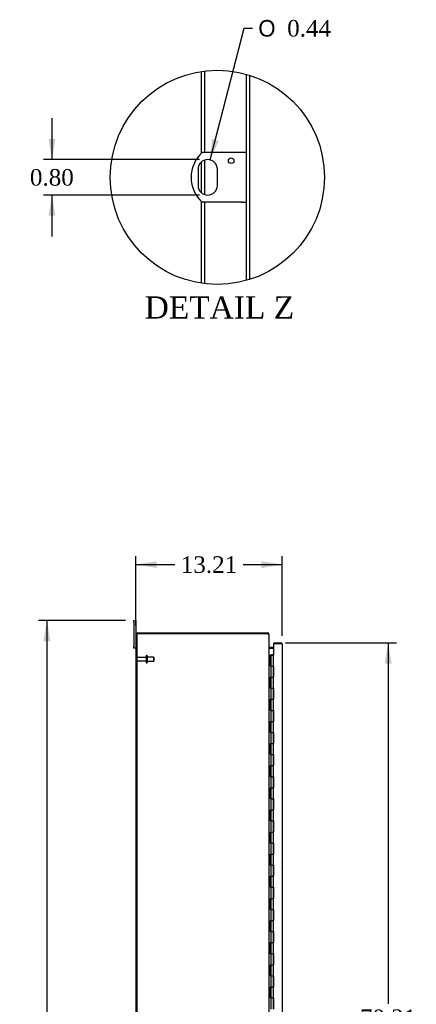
# Model space of a CAD drawing. Header units: inches. Extents: x 29 to 297, y 2 to 198.
# Tile 4 of 10: x 29 to 65, y 94 to 183. Entities that reach past the tile are written whole.
import ezdxf
from ezdxf.enums import TextEntityAlignment as Align

# ---------------------------------------------------------------- set-up
doc = ezdxf.new("R2010")
doc.units = ezdxf.units.IN
doc.header["$MEASUREMENT"] = 0
doc.layers.get('0').update_dxf_attribs({"linetype": 'CONTINUOUS'})
for name, color, linetype in [('COM40153-1', 7, 'CONTINUOUS'), ('COM48506', 7, 'CONTINUOUS'), ('COM52067-1', 7, 'CONTINUOUS'), ('COM54746-68', 7, 'CONTINUOUS'), ('COM71680-1', 7, 'CONTINUOUS'), ('COM71781-2', 7, 'CONTINUOUS'), ('DEFAULT', 7, 'CONTINUOUS'), ('FET07710', 7, 'CONTINUOUS'), ('STD26094', 7, 'CONTINUOUS')]:
    doc.layers.add(name, color=color, linetype=linetype)
doc.styles.add('SEACAD_SOLID_EDGE_ANSI1_SY', font='txt')
doc.styles.add('SEACAD_TIMES_NEW_ROMAN', font='times.ttf')

# ---------------------------------------------------------------- blocks, each defined once
blk = doc.blocks.new('GDIMGGROUP2')
at = {"layer": 'DEFAULT', "linetype": 'Continuous'}
for points in [[(41.052, 134.134), (39.177, 133.822), (41.052, 133.509)], [(50.512, 134.134), (50.512, 133.509), (52.387, 133.822)]]:
    blk.add_hatch(color=136, dxfattribs=at).paths.add_polyline_path(points)
at = {"layer": 'DEFAULT', "color": 136, "linetype": 'Continuous'}
for p, q in [((39.177, 128.324), (39.177, 134.572)), ((52.387, 127.391), (52.387, 134.572)), ((39.177, 133.822), (42.698, 133.822)), ((48.867, 133.822), (52.387, 133.822))]:
    blk.add_line(p, q, dxfattribs=at)
at = {"layer": 'DEFAULT', "color": 136, "linetype": 'Continuous', "style": 'SEACAD_TIMES_NEW_ROMAN'}
blk.add_text('13.21', height=1.5, dxfattribs=at).set_placement((43.223, 134.572), align=Align.TOP_LEFT)
blk = doc.blocks.new('GDIMGGROUP3')
at = {"layer": 'DEFAULT', "linetype": 'Continuous'}
for points in [[(30.816, 126.896), (31.441, 126.896), (31.128, 128.771)], [(30.816, 56.396), (31.128, 54.521), (31.441, 56.396)]]:
    blk.add_hatch(color=136, dxfattribs=at).paths.add_polyline_path(points)
at = {"layer": 'DEFAULT', "color": 136, "linetype": 'Continuous'}
for p, q in [((38.24, 128.771), (30.378, 128.771)), ((31.128, 128.771), (31.128, 92.921)), ((31.128, 90.896), (31.128, 54.521)), ((38.24, 54.521), (30.378, 54.521))]:
    blk.add_line(p, q, dxfattribs=at)
at = {"layer": 'DEFAULT', "color": 136, "linetype": 'Continuous', "style": 'SEACAD_TIMES_NEW_ROMAN'}
blk.add_text('74.25', height=1.5, dxfattribs=at).set_placement((28.569, 92.396), align=Align.TOP_LEFT)
blk = doc.blocks.new('GDIMGGROUP12')
at = {"layer": 'DEFAULT', "linetype": 'Continuous'}
for points in [[(62.277, 124.874), (61.964, 126.749), (61.652, 124.874)], [(62.277, 58.419), (61.652, 58.419), (61.964, 56.544)]]:
    blk.add_hatch(color=136, dxfattribs=at).paths.add_polyline_path(points)
at = {"layer": 'DEFAULT', "color": 136, "linetype": 'Continuous'}
for p, q in [((52.7, 126.749), (62.714, 126.749)), ((61.964, 126.749), (61.964, 94.127)), ((61.964, 89.852), (61.964, 56.544)), ((52.7, 56.544), (62.714, 56.544))]:
    blk.add_line(p, q, dxfattribs=at)
at = {"layer": 'DEFAULT', "color": 136, "linetype": 'Continuous', "style": 'SEACAD_TIMES_NEW_ROMAN'}
for s, p in [('70.21', (59.405, 93.602)), ('DOOR', (58.818, 91.352))]:
    blk.add_text(s, height=1.5, dxfattribs=at).set_placement(p, align=Align.TOP_LEFT)
blk = doc.blocks.new('GDIMGGROUP28')
at = {"layer": 'DEFAULT', "linetype": 'Continuous'}
for points in [[(31.27, 172.302), (31.583, 170.427), (31.895, 172.302)], [(31.27, 165.352), (31.895, 165.352), (31.583, 167.227)]]:
    blk.add_hatch(color=136, dxfattribs=at).paths.add_polyline_path(points)
at = {"layer": 'DEFAULT', "color": 136, "linetype": 'Continuous'}
for p, q in [((31.583, 174.177), (31.583, 170.427)), ((44.905, 170.427), (30.833, 170.427)), ((44.905, 167.227), (30.833, 167.227)), ((31.583, 167.227), (31.583, 163.477))]:
    blk.add_line(p, q, dxfattribs=at)
at = {"layer": 'DEFAULT', "color": 136, "linetype": 'Continuous', "style": 'SEACAD_TIMES_NEW_ROMAN'}
blk.add_text('0.80', height=1.5, dxfattribs=at).set_placement((29.592, 169.577), align=Align.TOP_LEFT)
blk = doc.blocks.new('GDIMGGROUP29')
at = {"layer": 'DEFAULT', "linetype": 'Continuous'}
blk.add_hatch(color=136, dxfattribs=at).paths.add_polyline_path([(46.041, 172.293), (45.874, 170.4), (46.646, 172.136)])
at = {"layer": 'DEFAULT', "color": 136, "linetype": 'Continuous'}
for p, q in [((45.874, 170.4), (48.954, 182.303)), ((48.954, 182.303), (49.704, 182.303))]:
    blk.add_line(p, q, dxfattribs=at)
for s, style, p in [('O', 'SEACAD_SOLID_EDGE_ANSI1_SY', (50.229, 183.053)), ('0.44', 'SEACAD_TIMES_NEW_ROMAN', (52.839, 183.053))]:
    blk.add_text(s, height=1.5, dxfattribs=dict(at, style=style)).set_placement(p, align=Align.TOP_LEFT)

msp = doc.modelspace()

# ---------------------------------------------------------------- linework, layer by layer
at = {"color": 7}
msp.add_circle((46.529, 168.827), 9.68, dxfattribs=at)
at = {"layer": 'COM40153-1', "color": 7}
for p, q in [((48.723, 171.077), (45.171, 171.077)), ((49.155, 171.077), (48.723, 171.077)), ((44.781, 169.553), (44.781, 168.101)), ((46.529, 168.101), (46.529, 169.553)), ((48.723, 166.577), (45.171, 166.577)), ((48.723, 166.577), (49.155, 166.577))]:
    msp.add_line(p, q, dxfattribs=at)
msp.add_circle((47.779, 170.329), 0.25, dxfattribs=at)
for centre, radius, start, end in [((47.155, 168.827), 3, 131.40962, 228.59038), ((45.655, 169.553), 0.874, 0, 180), ((45.655, 168.101), 0.874, 180, 0), ((51.677, 106.686), 0.75, 341.20309, 18.79691)]:
    msp.add_arc(centre, radius, start, end, dxfattribs=at)
at = {"layer": 'COM48506', "color": 7}
for p, q in [((45.103, 171.016), (45.103, 178.402)), ((45.391, 171.077), (45.391, 178.441)), ((49.155, 159.51), (49.155, 178.145)), ((45.103, 167.424), (45.103, 170.231)), ((45.391, 167.268), (45.391, 170.386)), ((45.103, 159.253), (45.103, 166.639)), ((45.391, 159.214), (45.391, 166.577)), ((39.177, 127.574), (39.177, 55.718)), ((39.249, 127.574), (39.177, 127.574))]:
    msp.add_line(p, q, dxfattribs=at)
at = {"layer": 'COM52067-1', "color": 7}
for p, q in [((39.249, 127.574), (39.249, 127.646)), ((39.249, 127.646), (51.069, 127.646)), ((51.069, 127.646), (51.069, 127.574)), ((51.162, 127.538), (51.177, 127.538)), ((51.177, 127.519), (51.177, 127.538)), ((51.213, 126.343), (51.213, 126.271)), ((51.213, 126.343), (51.592, 126.343)), ((51.213, 126.271), (51.592, 126.271))]:
    msp.add_line(p, q, dxfattribs=at)
for centre, radius, start, end in [((51.069, 127.538), 0.108, 0, 90), ((51.069, 127.538), 0.036, 57.12906, 90), ((51.213, 126.379), 0.036, 180, 270), ((51.213, 126.379), 0.108, 259.50503, 270)]:
    msp.add_arc(centre, radius, start, end, dxfattribs=at)
at = {"layer": 'COM54746-68', "color": 7}
for p, q in [((51.177, 125.646), (51.345, 125.646)), ((51.345, 125.646), (51.349, 125.646)), ((51.345, 124.646), (51.345, 125.646)), ((51.349, 125.646), (51.349, 124.646)), ((51.358, 125.646), (51.592, 125.646)), ((51.358, 125.646), (51.358, 124.646)), ((51.413, 125.655), (51.413, 125.681)), ((51.413, 125.681), (51.463, 125.681)), ((51.463, 125.655), (51.413, 125.655)), ((51.425, 125.655), (51.425, 125.646)), ((51.463, 125.681), (51.488, 125.681)), ((51.463, 125.655), (51.488, 125.655)), ((51.488, 125.681), (51.538, 125.681)), ((51.538, 125.655), (51.488, 125.655)), ((51.525, 125.646), (51.525, 125.655)), ((51.538, 125.681), (51.538, 125.655)), ((51.592, 124.646), (51.592, 125.646)), ((51.345, 124.646), (51.389, 124.646)), ((51.389, 124.646), (51.592, 124.646)), ((51.389, 124.646), (51.592, 124.646)), ((51.389, 123.646), (51.389, 124.646)), ((51.592, 124.646), (51.592, 123.647)), ((51.592, 123.646), (51.592, 124.646)), ((51.345, 122.646), (51.345, 123.646)), ((51.345, 123.646), (51.389, 123.646)), ((51.349, 123.646), (51.349, 122.646)), ((51.358, 123.647), (51.592, 123.647)), ((51.358, 123.646), (51.358, 122.646)), ((51.389, 123.646), (51.592, 123.646)), ((51.592, 122.646), (51.592, 123.647)), ((51.345, 122.646), (51.389, 122.646)), ((51.389, 122.646), (51.592, 122.646)), ((51.389, 122.646), (51.592, 122.646)), ((51.389, 121.646), (51.389, 122.646)), ((51.592, 122.646), (51.592, 121.647)), ((51.592, 121.646), (51.592, 122.646)), ((51.345, 120.646), (51.345, 121.646)), ((51.345, 121.646), (51.389, 121.646)), ((51.349, 121.646), (51.349, 120.646)), ((51.358, 121.647), (51.592, 121.647)), ((51.358, 121.646), (51.358, 120.646)), ((51.389, 121.646), (51.592, 121.646)), ((51.592, 120.646), (51.592, 121.647)), ((51.345, 120.646), (51.389, 120.646)), ((51.389, 120.646), (51.592, 120.646)), ((51.389, 120.646), (51.592, 120.646)), ((51.389, 119.646), (51.389, 120.646)), ((51.592, 120.646), (51.592, 119.647)), ((51.592, 119.646), (51.592, 120.646)), ((51.345, 118.646), (51.345, 119.646)), ((51.345, 119.646), (51.389, 119.646)), ((51.349, 119.646), (51.349, 118.646)), ((51.358, 119.647), (51.592, 119.647)), ((51.358, 119.646), (51.358, 118.646)), ((51.389, 119.646), (51.592, 119.646)), ((51.592, 118.646), (51.592, 119.647)), ((51.345, 118.646), (51.389, 118.646)), ((51.389, 118.646), (51.592, 118.646)), ((51.389, 118.646), (51.592, 118.646)), ((51.389, 117.646), (51.389, 118.646)), ((51.592, 118.646), (51.592, 117.647)), ((51.592, 117.646), (51.592, 118.646)), ((51.345, 116.646), (51.345, 117.646)), ((51.345, 117.646), (51.389, 117.646)), ((51.349, 117.646), (51.349, 116.646)), ((51.358, 117.647), (51.592, 117.647)), ((51.358, 117.646), (51.358, 116.646)), ((51.389, 117.646), (51.592, 117.646)), ((51.592, 116.646), (51.592, 117.647)), ((51.345, 116.646), (51.389, 116.646)), ((51.389, 116.646), (51.592, 116.646)), ((51.389, 116.646), (51.592, 116.646)), ((51.389, 115.646), (51.389, 116.646)), ((51.592, 116.646), (51.592, 115.647)), ((51.592, 115.646), (51.592, 116.646)), ((51.345, 114.646), (51.345, 115.646)), ((51.345, 115.646), (51.389, 115.646)), ((51.349, 115.646), (51.349, 114.646)), ((51.358, 115.647), (51.592, 115.647)), ((51.358, 115.646), (51.358, 114.646)), ((51.389, 115.646), (51.592, 115.646)), ((51.592, 114.646), (51.592, 115.647)), ((51.345, 114.646), (51.389, 114.646)), ((51.389, 114.646), (51.592, 114.646)), ((51.389, 114.646), (51.592, 114.646)), ((51.389, 113.646), (51.389, 114.646)), ((51.592, 114.646), (51.592, 113.647)), ((51.592, 113.646), (51.592, 114.646)), ((51.345, 112.646), (51.345, 113.646)), ((51.345, 113.646), (51.389, 113.646)), ((51.349, 113.646), (51.349, 112.646)), ((51.358, 113.647), (51.592, 113.647)), ((51.358, 113.646), (51.358, 112.646)), ((51.389, 113.646), (51.592, 113.646)), ((51.592, 112.646), (51.592, 113.647)), ((51.345, 112.646), (51.389, 112.646)), ((51.389, 112.646), (51.592, 112.646)), ((51.389, 112.646), (51.592, 112.646)), ((51.389, 111.646), (51.389, 112.646)), ((51.592, 112.646), (51.592, 111.647)), ((51.592, 111.646), (51.592, 112.646)), ((51.345, 110.646), (51.345, 111.646)), ((51.345, 111.646), (51.389, 111.646)), ((51.349, 111.646), (51.349, 110.646)), ((51.358, 111.647), (51.592, 111.647)), ((51.358, 111.646), (51.358, 110.646)), ((51.389, 111.646), (51.592, 111.646)), ((51.592, 110.646), (51.592, 111.647)), ((51.345, 110.646), (51.389, 110.646)), ((51.389, 110.646), (51.592, 110.646)), ((51.389, 110.646), (51.592, 110.646)), ((51.389, 109.646), (51.389, 110.646)), ((51.592, 110.646), (51.592, 109.647)), ((51.592, 109.646), (51.592, 110.646)), ((51.345, 108.646), (51.345, 109.646)), ((51.345, 109.646), (51.389, 109.646)), ((51.349, 109.646), (51.349, 108.646)), ((51.358, 109.647), (51.592, 109.647)), ((51.358, 109.646), (51.358, 108.646)), ((51.389, 109.646), (51.592, 109.646)), ((51.592, 108.646), (51.592, 109.647)), ((51.345, 108.646), (51.389, 108.646)), ((51.389, 108.646), (51.592, 108.646)), ((51.389, 108.646), (51.592, 108.646)), ((51.389, 107.646), (51.389, 108.646)), ((51.592, 108.646), (51.592, 107.647)), ((51.592, 107.646), (51.592, 108.646)), ((51.345, 106.646), (51.345, 107.646)), ((51.345, 107.646), (51.389, 107.646)), ((51.349, 107.646), (51.349, 106.646)), ((51.358, 107.647), (51.592, 107.647)), ((51.358, 107.646), (51.358, 106.646)), ((51.389, 107.646), (51.592, 107.646)), ((51.592, 106.646), (51.592, 107.647)), ((51.345, 106.646), (51.389, 106.646)), ((51.389, 106.646), (51.592, 106.646)), ((51.389, 106.646), (51.592, 106.646)), ((51.389, 105.646), (51.389, 106.646)), ((51.592, 106.646), (51.592, 105.647)), ((51.592, 105.646), (51.592, 106.646)), ((51.345, 104.646), (51.345, 105.646)), ((51.345, 105.646), (51.389, 105.646)), ((51.349, 105.646), (51.349, 104.646)), ((51.358, 105.647), (51.592, 105.647)), ((51.358, 105.646), (51.358, 104.646)), ((51.389, 105.646), (51.592, 105.646)), ((51.592, 104.646), (51.592, 105.647)), ((51.345, 104.646), (51.389, 104.646)), ((51.389, 104.646), (51.592, 104.646)), ((51.389, 104.646), (51.592, 104.646)), ((51.389, 103.646), (51.389, 104.646)), ((51.592, 104.646), (51.592, 103.647)), ((51.592, 103.646), (51.592, 104.646)), ((51.345, 102.646), (51.345, 103.646)), ((51.345, 103.646), (51.389, 103.646)), ((51.349, 103.646), (51.349, 102.646)), ((51.358, 103.647), (51.592, 103.647)), ((51.358, 103.646), (51.358, 102.646)), ((51.389, 103.646), (51.592, 103.646)), ((51.592, 102.646), (51.592, 103.647)), ((51.345, 102.646), (51.389, 102.646)), ((51.389, 102.646), (51.592, 102.646)), ((51.389, 102.646), (51.592, 102.646)), ((51.389, 101.646), (51.389, 102.646)), ((51.592, 102.646), (51.592, 101.647)), ((51.592, 101.646), (51.592, 102.646)), ((51.345, 100.646), (51.345, 101.646)), ((51.345, 101.646), (51.389, 101.646)), ((51.349, 101.646), (51.349, 100.646)), ((51.358, 101.647), (51.592, 101.647)), ((51.358, 101.646), (51.358, 100.646)), ((51.389, 101.646), (51.592, 101.646)), ((51.592, 100.646), (51.592, 101.647)), ((51.345, 100.646), (51.389, 100.646)), ((51.389, 100.646), (51.592, 100.646)), ((51.389, 100.646), (51.592, 100.646)), ((51.389, 99.646), (51.389, 100.646)), ((51.592, 100.646), (51.592, 99.647)), ((51.592, 99.646), (51.592, 100.646)), ((51.345, 98.646), (51.345, 99.646)), ((51.345, 99.646), (51.389, 99.646)), ((51.349, 99.646), (51.349, 98.646)), ((51.358, 99.647), (51.592, 99.647)), ((51.358, 99.646), (51.358, 98.646)), ((51.389, 99.646), (51.592, 99.646)), ((51.592, 98.646), (51.592, 99.647)), ((51.345, 98.646), (51.389, 98.646)), ((51.389, 98.646), (51.592, 98.646)), ((51.389, 98.646), (51.592, 98.646)), ((51.389, 97.646), (51.389, 98.646)), ((51.592, 98.646), (51.592, 97.647)), ((51.592, 97.646), (51.592, 98.646)), ((51.345, 96.646), (51.345, 97.646)), ((51.345, 97.646), (51.389, 97.646)), ((51.349, 97.646), (51.349, 96.646)), ((51.358, 97.647), (51.592, 97.647)), ((51.358, 97.646), (51.358, 96.646)), ((51.389, 97.646), (51.592, 97.646)), ((51.592, 96.646), (51.592, 97.647)), ((51.345, 96.646), (51.389, 96.646)), ((51.389, 96.646), (51.592, 96.646)), ((51.389, 96.646), (51.592, 96.646)), ((51.389, 95.646), (51.389, 96.646)), ((51.592, 96.646), (51.592, 95.647)), ((51.592, 95.646), (51.592, 96.646)), ((51.345, 94.646), (51.345, 95.646)), ((51.345, 95.646), (51.389, 95.646)), ((51.349, 95.646), (51.349, 94.646)), ((51.358, 95.647), (51.592, 95.647)), ((51.358, 95.646), (51.358, 94.646)), ((51.389, 95.646), (51.592, 95.646)), ((51.592, 94.646), (51.592, 95.647)), ((51.345, 94.646), (51.389, 94.646)), ((51.389, 94.646), (51.592, 94.646)), ((51.389, 94.646), (51.592, 94.646)), ((51.389, 93.646), (51.389, 94.646)), ((51.592, 94.646), (51.592, 93.647)), ((51.592, 93.646), (51.592, 94.646))]:
    msp.add_line(p, q, dxfattribs=at)
at = {"layer": 'COM71680-1', "color": 7}
for p, q in [((49.443, 178.059), (49.443, 159.596)), ((51.069, 127.574), (39.249, 127.574)), ((39.249, 127.574), (39.249, 55.718)), ((51.177, 127.519), (51.177, 55.773)), ((51.592, 126.252), (51.213, 126.252))]:
    msp.add_line(p, q, dxfattribs=at)
for points, knots in [([(51.069, 127.574), (51.076, 127.572), (51.083, 127.57), (51.097, 127.565), (51.104, 127.563), (51.117, 127.558), (51.123, 127.556), (51.135, 127.551), (51.141, 127.549), (51.151, 127.545), (51.155, 127.542), (51.163, 127.538), (51.166, 127.535), (51.174, 127.529), (51.177, 127.524), (51.177, 127.519)], [0, 0, 0, 0, 0.125, 0.125, 0.25, 0.25, 0.375, 0.375, 0.5, 0.5, 0.625, 0.625, 0.75, 0.75, 1, 1, 1, 1]), ([(51.177, 126.36), (51.177, 126.35), (51.178, 126.341), (51.18, 126.321), (51.181, 126.311), (51.185, 126.291), (51.188, 126.282), (51.194, 126.268), (51.197, 126.264), (51.202, 126.258), (51.204, 126.256), (51.207, 126.254), (51.208, 126.253), (51.211, 126.253), (51.212, 126.252), (51.213, 126.252)], [0, 0, 0, 0, 0.25, 0.25, 0.5, 0.5, 0.75, 0.75, 0.875, 0.875, 0.9375, 0.9375, 0.96875, 0.96875, 1, 1, 1, 1])]:
    msp.add_open_spline(points, degree=3, knots=knots, dxfattribs=at)
at = {"layer": 'COM71781-2', "color": 7}
for p, q in [((52.279, 126.677), (51.592, 126.677)), ((51.592, 126.677), (51.592, 125.646)), ((51.62, 126.749), (51.62, 126.677)), ((51.62, 126.749), (52.279, 126.749)), ((51.62, 126.677), (52.279, 126.677)), ((52.381, 126.677), (52.279, 126.677)), ((52.279, 126.677), (52.381, 126.677)), ((52.387, 126.641), (52.387, 56.652))]:
    msp.add_line(p, q, dxfattribs=at)
for start, end in [(19.47122, 90), (0, 19.47122)]:
    msp.add_arc((52.279, 126.641), 0.108, start, end, dxfattribs=at)
msp.add_ellipse((52.279, 126.641), major_axis=(-0.108, 0), ratio=0.997813, start_param=3.141593, end_param=3.48143, dxfattribs=at)
at = {"layer": 'FET07710', "color": 7}
for p, q in [((38.99, 128.584), (38.99, 128.771)), ((38.99, 128.771), (39.177, 128.771)), ((38.99, 128.584), (38.99, 126.459)), ((39.177, 128.771), (39.177, 128.584)), ((39.177, 128.584), (39.177, 127.574)), ((38.99, 126.271), (38.99, 126.459)), ((39.177, 126.271), (38.99, 126.271))]:
    msp.add_line(p, q, dxfattribs=at)
at = {"layer": 'STD26094', "color": 7}
for p, q in [((40.086, 125.566), (40.086, 124.976)), ((40.156, 125.596), (40.116, 125.596)), ((40.186, 125.566), (40.186, 124.976)), ((40.086, 125.436), (39.309, 125.436)), ((39.309, 125.106), (40.086, 125.106)), ((40.116, 124.946), (40.156, 124.946)), ((40.774, 125.459), (40.186, 125.459)), ((40.186, 125.084), (40.774, 125.084)), ((40.774, 125.459), (40.774, 125.084)), ((40.811, 125.421), (40.774, 125.459)), ((40.774, 125.084), (40.811, 125.121)), ((40.811, 125.121), (40.811, 125.421))]:
    msp.add_line(p, q, dxfattribs=at)
for centre, radius, start, end in [((40.116, 125.566), 0.03, 90, 180), ((40.156, 125.566), 0.03, 0, 90), ((39.309, 125.376), 0.06, 90, 180), ((39.309, 125.166), 0.06, 180, 270), ((40.116, 124.976), 0.03, 180, 270), ((40.156, 124.976), 0.03, 270, 0)]:
    msp.add_arc(centre, radius, start, end, dxfattribs=at)

# ---------------------------------------------------------------- block references
at = {"layer": 'DEFAULT', "color": 7}
for name in ['GDIMGGROUP29', 'GDIMGGROUP28', 'GDIMGGROUP2', 'GDIMGGROUP3', 'GDIMGGROUP12']:
    msp.add_blockref(name, (0, 0), dxfattribs=at)

# ---------------------------------------------------------------- texts
at = {"layer": 'DEFAULT', "color": 7, "style": 'SEACAD_TIMES_NEW_ROMAN'}
msp.add_text('DETAIL Z', height=2, dxfattribs=at).set_placement((39.965, 158.067), align=Align.TOP_LEFT)

doc.saveas('drawing.dxf')
